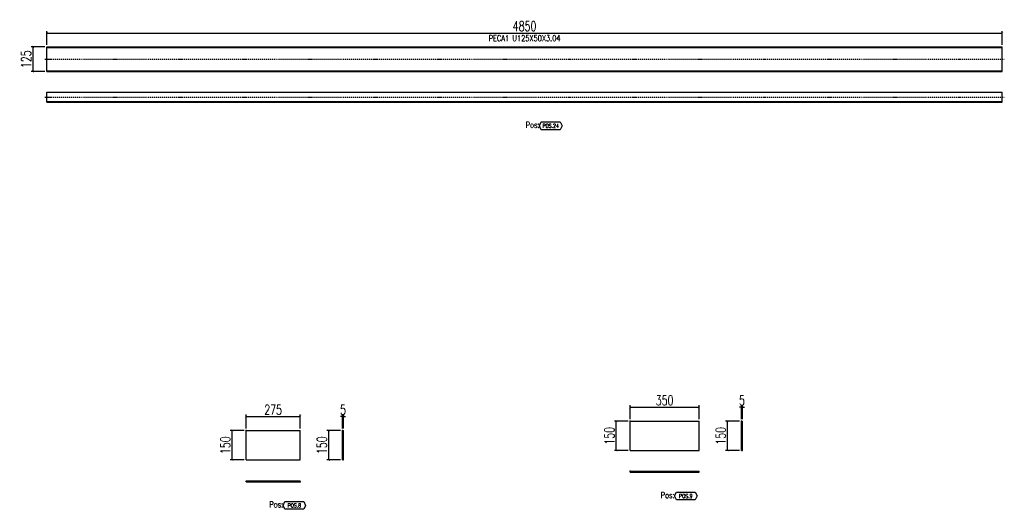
# Model space of a CAD drawing. Header units: feet. Extents: x -13577 to 173285, y -65833 to 34873.
# Tile 117 of 127: x 100059 to 105057, y 28517 to 30999. Entities that reach past the tile are written whole.
import ezdxf
from ezdxf.enums import TextEntityAlignment as Align

# ---------------------------------------------------------------- set-up
doc = ezdxf.new("R2010")
doc.units = ezdxf.units.FT
doc.header["$LTSCALE"] = 10
doc.header["$MEASUREMENT"] = 0
doc.linetypes.add('DASHDOT', pattern=[1, 0.5, -0.25, 0, -0.25])
doc.linetypes.add('HIDDEN', pattern=[0.375, 0.25, -0.125])
doc.layers.get('0').update_dxf_attribs({"linetype": 'CONTINUOUS'})
doc.layers.get('Defpoints').update_dxf_attribs({"linetype": 'CONTINUOUS'})
for name, color, linetype in [('A', 2, 'DASHDOT'), ('G', 3, 'CONTINUOUS'), ('POS_BOX', 6, 'CONTINUOUS'), ('POS_DES', 2, 'CONTINUOUS'), ('POS_MAT', 2, 'CONTINUOUS'), ('TR', 6, 'HIDDEN'), ('TXT1', 7, 'CONTINUOUS')]:
    doc.layers.add(name, color=color, linetype=linetype)
doc.styles.add('1', font='romans.shx', dxfattribs={"width": 0.7, "height": 50})
doc.styles.add('POS', font='ROMANS', dxfattribs={"width": 0.7})
doc.dimstyles.get("Standard").update_dxf_attribs({"dimtxt": 50, "dimasz": 1, "dimexe": 1, "dimexo": 1, "dimgap": 1, "dimtad": 1, "dimdec": 0, "dimdsep": 46, "dimtxsty": '1', "dimblk": 'ARCHTICK', "dimcen": 3, "dimclrd": 1, "dimclre": 1, "dimclrt": 3, "dimadec": 0, "dimazin": 0, "dimtfac": 1, "dimtdec": 0, "dimtix": 1, "dimtmove": 0, "dimatfit": 3, "dimfxl": 0, "dimtolj": 1, "dimarcsym": 0})

# ---------------------------------------------------------------- blocks, each defined once
blk = doc.blocks.new('_ArchTick')
at = {"color": 0, "linetype": 'ByBlock', "const_width": 0.15}
blk.add_lwpolyline([(-0.5, -0.5), (0.5, 0.5)], dxfattribs=at)
blk = doc.blocks.new('*D690')
at = {"layer": 'Defpoints', "color": 0}
for p in [(101483.2, 28986.7), (101208.2, 28916.7), (101483.2, 28916.7)]:
    blk.add_point(p, dxfattribs=at)
at = {"layer": 'TXT1', "color": 1, "lineweight": -2, "transparency": 16777216}
for p, q in [((101208.2, 28926.7), (101208.2, 28996.7)), ((101483.2, 28926.7), (101483.2, 28996.7)), ((101208.2, 28986.7), (101483.2, 28986.7))]:
    blk.add_line(p, q, dxfattribs=at)
at = {"layer": 'TXT1', "color": 1, "lineweight": -2, "transparency": 16777216, "xscale": 10, "yscale": 10, "zscale": 10, "rotation": 180}
blk.add_blockref('_ArchTick', (101208.2, 28986.7), dxfattribs=at)
at = {"layer": 'TXT1', "color": 1, "lineweight": -2, "transparency": 16777216, "xscale": 10, "yscale": 10, "zscale": 10}
blk.add_blockref('_ArchTick', (101483.2, 28986.7), dxfattribs=at)
at = {"layer": 'TXT1', "color": 3, "transparency": 16777216, "insert": (101345.7, 29021.7), "char_height": 50, "attachment_point": 5, "style": '1'}
blk.add_mtext('\\A1;275', dxfattribs=at)
blk = doc.blocks.new('*D691')
at = {"layer": 'Defpoints', "color": 0}
for p in [(101138.2, 28916.7), (101208.2, 28916.7), (101208.2, 28766.7)]:
    blk.add_point(p, dxfattribs=at)
at = {"layer": 'TXT1', "color": 1, "lineweight": -2, "transparency": 16777216}
for p, q in [((101198.2, 28916.7), (101128.2, 28916.7)), ((101138.2, 28766.7), (101138.2, 28916.7)), ((101198.2, 28766.7), (101128.2, 28766.7))]:
    blk.add_line(p, q, dxfattribs=at)
at = {"layer": 'TXT1', "color": 1, "lineweight": -2, "transparency": 16777216, "xscale": 10, "yscale": 10, "zscale": 10}
for p, rotation in [((101138.2, 28916.7), 90), ((101138.2, 28766.7), 270)]:
    blk.add_blockref('_ArchTick', p, dxfattribs=dict(at, rotation=rotation))
at = {"layer": 'TXT1', "color": 3, "transparency": 16777216, "insert": (101103.2, 28841.7), "char_height": 50, "attachment_point": 5, "rotation": 90, "style": '1'}
blk.add_mtext('\\A1;150', dxfattribs=at)
blk = doc.blocks.new('*D692')
at = {"layer": 'Defpoints', "color": 0}
for p in [(101703.2, 28986.7), (101698.2, 28916.7), (101703.2, 28916.7)]:
    blk.add_point(p, dxfattribs=at)
at = {"layer": 'TXT1', "color": 1, "lineweight": -2, "transparency": 16777216}
for p, q in [((101698.2, 28926.7), (101698.2, 28996.7)), ((101703.2, 28926.7), (101703.2, 28996.7)), ((101698.2, 28986.7), (101688.2, 28986.7)), ((101698.2, 28986.7), (101703.2, 28986.7)), ((101703.2, 28986.7), (101713.2, 28986.7))]:
    blk.add_line(p, q, dxfattribs=at)
at = {"layer": 'TXT1', "color": 1, "lineweight": -2, "transparency": 16777216, "xscale": 10, "yscale": 10, "zscale": 10}
blk.add_blockref('_ArchTick', (101698.2, 28986.7), dxfattribs=at)
at = {"layer": 'TXT1', "color": 1, "lineweight": -2, "transparency": 16777216, "xscale": 10, "yscale": 10, "zscale": 10, "rotation": 180}
blk.add_blockref('_ArchTick', (101703.2, 28986.7), dxfattribs=at)
at = {"layer": 'TXT1', "color": 3, "transparency": 16777216, "insert": (101700.7, 29021.7), "char_height": 50, "attachment_point": 5, "style": '1'}
blk.add_mtext('\\A1;5', dxfattribs=at)
blk = doc.blocks.new('*D693')
at = {"layer": 'Defpoints', "color": 0}
for p in [(101628.2, 28916.7), (101698.2, 28916.7), (101698.2, 28766.7)]:
    blk.add_point(p, dxfattribs=at)
at = {"layer": 'TXT1', "color": 1, "lineweight": -2, "transparency": 16777216}
for p, q in [((101688.2, 28916.7), (101618.2, 28916.7)), ((101628.2, 28766.7), (101628.2, 28916.7)), ((101688.2, 28766.7), (101618.2, 28766.7))]:
    blk.add_line(p, q, dxfattribs=at)
at = {"layer": 'TXT1', "color": 1, "lineweight": -2, "transparency": 16777216, "xscale": 10, "yscale": 10, "zscale": 10}
for p, rotation in [((101628.2, 28916.7), 90), ((101628.2, 28766.7), 270)]:
    blk.add_blockref('_ArchTick', p, dxfattribs=dict(at, rotation=rotation))
at = {"layer": 'TXT1', "color": 3, "transparency": 16777216, "insert": (101593.2, 28841.7), "char_height": 50, "attachment_point": 5, "rotation": 90, "style": '1'}
blk.add_mtext('\\A1;150', dxfattribs=at)
blk = doc.blocks.new('POSITION_LAM')
at = {"layer": 'POS_BOX'}
blk.add_lwpolyline([(10.5, -2), (9.5, -4), (0, -4), (-1, -2), (0, 0), (9.5, 0)], close=True, dxfattribs=at)
at = {"insert": (-7.93, -0.05), "char_height": 3, "width": 11.9956, "attachment_point": 1, "style": 'POS'}
blk.add_mtext('Pos:', dxfattribs=at)
at = {"style": 'POS', "width": 0.7}
blk.add_attdef('POS_PEZ', text='', height=2, dxfattribs=at).set_placement((4.76, -3.05), align=Align.CENTER)
at = {"layer": 'POS_DES', "style": 'POS', "width": 0.7, "flags": 1}
for tag, p in [('SPE_PRO', (-7.8, -5.07)), ('LAR_PRO', (-7.79, -4.53)), ('LUN_PRO', (-7.82, -5.58))]:
    blk.add_attdef(tag, p, '', height=0.35, dxfattribs=at)
at = {"layer": 'POS_MAT', "style": 'POS', "width": 0.7, "flags": 1}
for tag, p in [('MAT_PRO', (-6.89, -4.03)), ('PUN_NET2', (-6.94, -7.74)), ('NOM_PRO', (-6.94, -6.11)), ('PUN_NET', (-6.94, -7.16)), ('MAR_CMP', (-6.89, -8.22)), ('NOT_PEZ', (-6.89, -9.21)), ('PUN_LIS', (-6.94, -6.63)), ('QTA_PEZ', (-6.89, -8.75))]:
    blk.add_attdef(tag, text='', height=0.35, dxfattribs=at).set_placement(p, align=Align.CENTER)
blk = doc.blocks.new('*D694')
at = {"layer": 'Defpoints', "color": 0}
for p in [(103507.5, 29034.2), (103157.5, 28964.2), (103507.5, 28964.2)]:
    blk.add_point(p, dxfattribs=at)
at = {"layer": 'TXT1', "color": 1, "lineweight": -2, "transparency": 16777216}
for p, q in [((103157.5, 28974.2), (103157.5, 29044.2)), ((103507.5, 28974.2), (103507.5, 29044.2)), ((103157.5, 29034.2), (103507.5, 29034.2))]:
    blk.add_line(p, q, dxfattribs=at)
at = {"layer": 'TXT1', "color": 1, "lineweight": -2, "transparency": 16777216, "xscale": 10, "yscale": 10, "zscale": 10, "rotation": 180}
blk.add_blockref('_ArchTick', (103157.5, 29034.2), dxfattribs=at)
at = {"layer": 'TXT1', "color": 1, "lineweight": -2, "transparency": 16777216, "xscale": 10, "yscale": 10, "zscale": 10}
blk.add_blockref('_ArchTick', (103507.5, 29034.2), dxfattribs=at)
at = {"layer": 'TXT1', "color": 3, "transparency": 16777216, "insert": (103332.5, 29069.2), "char_height": 50, "attachment_point": 5, "style": '1'}
blk.add_mtext('\\A1;350', dxfattribs=at)
blk = doc.blocks.new('*D695')
at = {"layer": 'Defpoints', "color": 0}
for p in [(103087.5, 28964.2), (103157.5, 28964.2), (103157.5, 28814.2)]:
    blk.add_point(p, dxfattribs=at)
at = {"layer": 'TXT1', "color": 1, "lineweight": -2, "transparency": 16777216}
for p, q in [((103147.5, 28964.2), (103077.5, 28964.2)), ((103087.5, 28814.2), (103087.5, 28964.2)), ((103147.5, 28814.2), (103077.5, 28814.2))]:
    blk.add_line(p, q, dxfattribs=at)
at = {"layer": 'TXT1', "color": 1, "lineweight": -2, "transparency": 16777216, "xscale": 10, "yscale": 10, "zscale": 10}
for p, rotation in [((103087.5, 28964.2), 90), ((103087.5, 28814.2), 270)]:
    blk.add_blockref('_ArchTick', p, dxfattribs=dict(at, rotation=rotation))
at = {"layer": 'TXT1', "color": 3, "transparency": 16777216, "insert": (103052.5, 28889.2), "char_height": 50, "attachment_point": 5, "rotation": 90, "style": '1'}
blk.add_mtext('\\A1;150', dxfattribs=at)
blk = doc.blocks.new('*D696')
at = {"layer": 'Defpoints', "color": 0}
for p in [(103727.5, 29034.2), (103722.5, 28964.2), (103727.5, 28964.2)]:
    blk.add_point(p, dxfattribs=at)
at = {"layer": 'TXT1', "color": 1, "lineweight": -2, "transparency": 16777216}
for p, q in [((103722.5, 28974.2), (103722.5, 29044.2)), ((103727.5, 28974.2), (103727.5, 29044.2)), ((103722.5, 29034.2), (103712.5, 29034.2)), ((103722.5, 29034.2), (103727.5, 29034.2)), ((103727.5, 29034.2), (103737.5, 29034.2))]:
    blk.add_line(p, q, dxfattribs=at)
at = {"layer": 'TXT1', "color": 1, "lineweight": -2, "transparency": 16777216, "xscale": 10, "yscale": 10, "zscale": 10}
blk.add_blockref('_ArchTick', (103722.5, 29034.2), dxfattribs=at)
at = {"layer": 'TXT1', "color": 1, "lineweight": -2, "transparency": 16777216, "xscale": 10, "yscale": 10, "zscale": 10, "rotation": 180}
blk.add_blockref('_ArchTick', (103727.5, 29034.2), dxfattribs=at)
at = {"layer": 'TXT1', "color": 3, "transparency": 16777216, "insert": (103725, 29069.2), "char_height": 50, "attachment_point": 5, "style": '1'}
blk.add_mtext('\\A1;5', dxfattribs=at)
blk = doc.blocks.new('*D697')
at = {"layer": 'Defpoints', "color": 0}
for p in [(103652.5, 28964.2), (103722.5, 28964.2), (103722.5, 28814.2)]:
    blk.add_point(p, dxfattribs=at)
at = {"layer": 'TXT1', "color": 1, "lineweight": -2, "transparency": 16777216}
for p, q in [((103712.5, 28964.2), (103642.5, 28964.2)), ((103652.5, 28814.2), (103652.5, 28964.2)), ((103712.5, 28814.2), (103642.5, 28814.2))]:
    blk.add_line(p, q, dxfattribs=at)
at = {"layer": 'TXT1', "color": 1, "lineweight": -2, "transparency": 16777216, "xscale": 10, "yscale": 10, "zscale": 10}
for p, rotation in [((103652.5, 28964.2), 90), ((103652.5, 28814.2), 270)]:
    blk.add_blockref('_ArchTick', p, dxfattribs=dict(at, rotation=rotation))
at = {"layer": 'TXT1', "color": 3, "transparency": 16777216, "insert": (103617.5, 28889.2), "char_height": 50, "attachment_point": 5, "rotation": 90, "style": '1'}
blk.add_mtext('\\A1;150', dxfattribs=at)
blk = doc.blocks.new('*D760')
at = {"layer": 'Defpoints', "color": 0}
for p in [(105046.9, 30931.4), (100196.9, 30861.4), (105046.9, 30861.4)]:
    blk.add_point(p, dxfattribs=at)
at = {"layer": 'TXT1', "color": 1, "lineweight": -2, "transparency": 16777216}
for p, q in [((100196.9, 30871.4), (100196.9, 30941.4)), ((105046.9, 30871.4), (105046.9, 30941.4)), ((100196.9, 30931.4), (105046.9, 30931.4))]:
    blk.add_line(p, q, dxfattribs=at)
at = {"layer": 'TXT1', "color": 1, "lineweight": -2, "transparency": 16777216, "xscale": 10, "yscale": 10, "zscale": 10, "rotation": 180}
blk.add_blockref('_ArchTick', (100196.9, 30931.4), dxfattribs=at)
at = {"layer": 'TXT1', "color": 1, "lineweight": -2, "transparency": 16777216, "xscale": 10, "yscale": 10, "zscale": 10}
blk.add_blockref('_ArchTick', (105046.9, 30931.4), dxfattribs=at)
at = {"layer": 'TXT1', "color": 3, "transparency": 16777216, "insert": (102621.9, 30966.4), "char_height": 50, "attachment_point": 5, "style": '1'}
blk.add_mtext('\\A1;4850', dxfattribs=at)
blk = doc.blocks.new('*D761')
at = {"layer": 'Defpoints', "color": 0}
for p in [(100126.9, 30861.4), (100196.9, 30861.4), (100196.9, 30736.4)]:
    blk.add_point(p, dxfattribs=at)
at = {"layer": 'TXT1', "color": 1, "lineweight": -2, "transparency": 16777216}
for p, q in [((100186.9, 30861.4), (100116.9, 30861.4)), ((100126.9, 30736.4), (100126.9, 30861.4)), ((100186.9, 30736.4), (100116.9, 30736.4))]:
    blk.add_line(p, q, dxfattribs=at)
at = {"layer": 'TXT1', "color": 1, "lineweight": -2, "transparency": 16777216, "xscale": 10, "yscale": 10, "zscale": 10}
for p, rotation in [((100126.9, 30861.4), 90), ((100126.9, 30736.4), 270)]:
    blk.add_blockref('_ArchTick', p, dxfattribs=dict(at, rotation=rotation))
at = {"layer": 'TXT1', "color": 3, "transparency": 16777216, "insert": (100091.9, 30798.9), "char_height": 50, "attachment_point": 5, "rotation": 90, "style": '1'}
blk.add_mtext('\\A1;125', dxfattribs=at)
blk = doc.blocks.new('POSITION_PRO')
at = {"layer": 'POS_BOX'}
blk.add_lwpolyline([(10.5, -2), (9.5, -4), (0, -4), (-1, -2), (0, 0), (9.5, 0)], close=True, dxfattribs=at)
at = {"insert": (-7.93, -0.05), "char_height": 3, "width": 11.9956, "attachment_point": 1, "style": 'POS'}
blk.add_mtext('Pos:', dxfattribs=at)
at = {"style": 'POS', "width": 0.7}
blk.add_attdef('POS_PEZ', text='', height=2, dxfattribs=at).set_placement((4.76, -3.05), align=Align.CENTER)
at = {"layer": 'POS_DES', "style": 'POS', "width": 0.7, "flags": 1}
for tag, p in [('SPE_PRO', (-7.8, -5.07)), ('LAR_PRO', (-7.79, -4.53)), ('LUN_PRO', (-7.82, -5.58))]:
    blk.add_attdef(tag, p, '', height=0.35, dxfattribs=at)
at = {"layer": 'POS_MAT', "style": 'POS', "width": 0.7, "flags": 1}
for tag, p in [('MAT_PRO', (-6.89, -4.03)), ('PUN_NET2', (-6.94, -7.74)), ('NOM_PRO', (-6.94, -6.11)), ('PUN_NET', (-6.94, -7.16)), ('MAR_CMP', (-6.89, -8.22)), ('NOT_PEZ', (-6.89, -9.21)), ('PUN_LIS', (-6.94, -6.63)), ('QTA_PEZ', (-6.89, -8.75))]:
    blk.add_attdef(tag, text='', height=0.35, dxfattribs=at).set_placement(p, align=Align.CENTER)

msp = doc.modelspace()

# ---------------------------------------------------------------- linework, layer by layer
at = {"layer": 'A'}
for p, q in [((100186.9, 30798.9), (105056.9, 30798.9)), ((100186.9, 30606.4), (105056.9, 30606.4))]:
    msp.add_line(p, q, dxfattribs=at)
for p in [(100196.9, 30858.3), (100196.9, 30584.4), (103157.5, 28964.2), (103722.5, 28964.2), (101208.2, 28916.7), (101698.2, 28916.7), (103157.5, 28709.2), (101483.2, 28656.7)]:
    msp.add_point(p, dxfattribs=at)
at = {"layer": 'G'}
for p, q in [((100196.9, 30861.4), (105046.9, 30861.4)), ((100196.9, 30736.4), (100196.9, 30861.4)), ((105046.9, 30736.4), (105046.9, 30861.4)), ((100196.9, 30736.4), (105046.9, 30736.4)), ((100196.9, 30631.4), (105046.9, 30631.4)), ((100196.9, 30581.4), (100196.9, 30631.4)), ((105046.9, 30581.4), (105046.9, 30631.4)), ((100196.9, 30581.4), (105046.9, 30581.4)), ((103157.5, 28964.2), (103507.5, 28964.2)), ((103157.5, 28814.2), (103157.5, 28964.2)), ((103507.5, 28814.2), (103507.5, 28964.2)), ((103722.5, 28964.2), (103727.5, 28964.2)), ((103722.5, 28814.2), (103722.5, 28964.2)), ((103727.5, 28814.2), (103727.5, 28964.2)), ((101208.2, 28916.7), (101483.2, 28916.7)), ((101208.2, 28766.7), (101208.2, 28916.7)), ((101483.2, 28766.7), (101483.2, 28916.7)), ((101698.2, 28916.7), (101703.2, 28916.7)), ((101698.2, 28766.7), (101698.2, 28916.7)), ((101703.2, 28766.7), (101703.2, 28916.7)), ((103157.5, 28814.2), (103507.5, 28814.2)), ((103722.5, 28814.2), (103727.5, 28814.2)), ((101208.2, 28766.7), (101483.2, 28766.7)), ((101698.2, 28766.7), (101703.2, 28766.7)), ((103157.5, 28709.2), (103507.5, 28709.2)), ((103157.5, 28704.2), (103157.5, 28709.2)), ((103157.5, 28704.2), (103507.5, 28704.2)), ((103507.5, 28704.2), (103507.5, 28709.2)), ((101208.2, 28661.7), (101483.2, 28661.7)), ((101208.2, 28656.7), (101208.2, 28661.7)), ((101208.2, 28656.7), (101483.2, 28656.7)), ((101483.2, 28656.7), (101483.2, 28661.7))]:
    msp.add_line(p, q, dxfattribs=at)
for p in [(100196.9, 30858.3), (100196.9, 30584.4), (103157.5, 28964.2), (103722.5, 28964.2), (101208.2, 28916.7), (101698.2, 28916.7), (103157.5, 28709.2), (101483.2, 28656.7)]:
    msp.add_point(p, dxfattribs=at)
at = {"layer": 'TR'}
for p, q in [((100196.9, 30858.3), (105046.9, 30858.3)), ((100196.9, 30739.4), (105046.9, 30739.4)), ((100196.9, 30584.4), (105046.9, 30584.4))]:
    msp.add_line(p, q, dxfattribs=at)
for p in [(100196.9, 30858.3), (100196.9, 30584.4), (103157.5, 28964.2), (103722.5, 28964.2), (101208.2, 28916.7), (101698.2, 28916.7), (103157.5, 28709.2), (101483.2, 28656.7)]:
    msp.add_point(p, dxfattribs=at)

# ---------------------------------------------------------------- block references
at = {"xscale": 10, "yscale": 10, "zscale": 10}
for name, p, values in [('POSITION_PRO', (102706.9, 30481.4), {'POS_PEZ': 'POS.24'}), ('POSITION_LAM', (103392.5, 28604.2), {'POS_PEZ': 'POS.9'}), ('POSITION_LAM', (101405.7, 28556.7), {'POS_PEZ': 'POS.8'})]:
    msp.add_blockref(name, p, dxfattribs=at).add_auto_attribs(values)

# ---------------------------------------------------------------- texts
at = {"layer": 'TXT1', "color": 7, "style": '1', "width": 0.7}
msp.add_text('PECA1 U125X50X3.04', height=30, dxfattribs=at).set_placement((102621.9, 30881.4), align=Align.BOTTOM_CENTER)

# ---------------------------------------------------------------- dimensions: what is measured, and where the dimension line sits
at = {"layer": 'TXT1'}
for base, p1, p2, picture, middle in [((105046.9, 30931.4), (100196.9, 30861.4), (105046.9, 30861.4), '*D760', (102621.9, 30966.4)), ((103507.5, 29034.2), (103157.5, 28964.2), (103507.5, 28964.2), '*D694', (103332.5, 29069.2)), ((103727.5, 29034.2), (103722.5, 28964.2), (103727.5, 28964.2), '*D696', (103725, 29069.2)), ((101483.2, 28986.7), (101208.2, 28916.7), (101483.2, 28916.7), '*D690', (101345.7, 29021.7)), ((101703.2, 28986.7), (101698.2, 28916.7), (101703.2, 28916.7), '*D692', (101700.7, 29021.7))]:
    dim = msp.add_linear_dim(base=base, p1=p1, p2=p2, dimstyle='Standard', override={"dimscale": 10}, dxfattribs=at)
    dim.commit()
    dim.dimension.update_dxf_attribs({"geometry": picture, "text_midpoint": middle})
for base, p1, p2, picture, middle in [((100126.9, 30861.4), (100196.9, 30736.4), (100196.9, 30861.4), '*D761', (100091.9, 30798.9)), ((103087.5, 28964.2), (103157.5, 28814.2), (103157.5, 28964.2), '*D695', (103052.5, 28889.2)), ((103652.5, 28964.2), (103722.5, 28814.2), (103722.5, 28964.2), '*D697', (103617.5, 28889.2)), ((101138.2, 28916.7), (101208.2, 28766.7), (101208.2, 28916.7), '*D691', (101103.2, 28841.7)), ((101628.2, 28916.7), (101698.2, 28766.7), (101698.2, 28916.7), '*D693', (101593.2, 28841.7))]:
    dim = msp.add_linear_dim(base=base, p1=p1, p2=p2, angle=90, dimstyle='Standard', override={"dimscale": 10}, dxfattribs=at)
    dim.commit()
    dim.dimension.update_dxf_attribs({"geometry": picture, "text_midpoint": middle})

doc.saveas('drawing.dxf')
